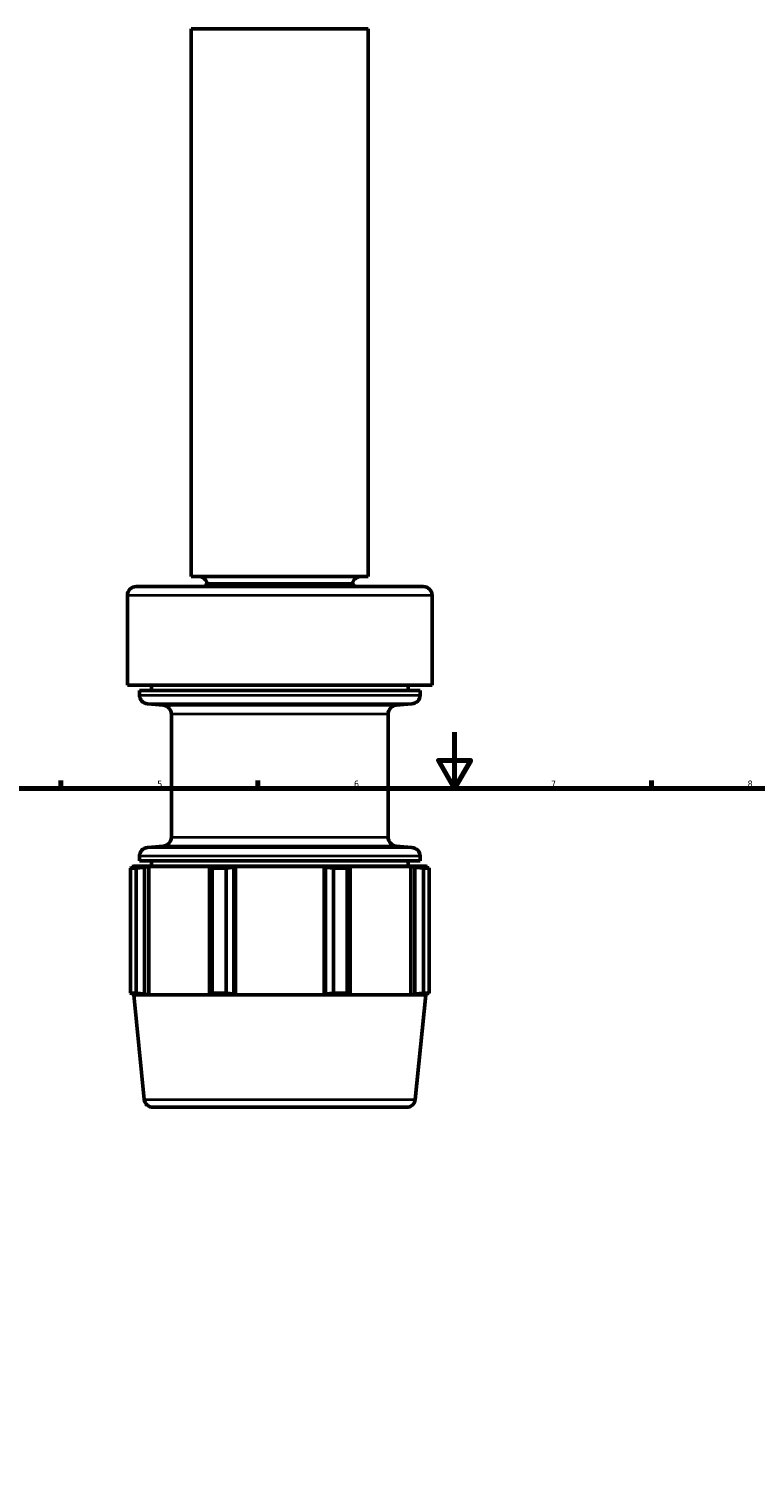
# Model space of a CAD drawing. Header units: millimetres. Extents: x -223 to 925, y -274 to 844.
# Tile 7 of 9: x 269 to 528, y 331 to 844. Entities that reach past the tile are written whole.
import ezdxf

# ---------------------------------------------------------------- set-up
doc = ezdxf.new("R2010")
doc.units = ezdxf.units.MM
for name, color, linetype, lineweight in [('Border (ANSI)', 7, 'Continuous', 70), ('Visible (ANSI)', 7, 'Continuous', 50), ('Visible Narrow (ANSI)', 7, 'Continuous', 35)]:
    doc.layers.add(name, color=color, linetype=linetype, lineweight=lineweight)
doc.styles.add('Note Text (ANSI)', font='tahoma.ttf')

# ---------------------------------------------------------------- blocks, each defined once
blk = doc.blocks.new('Borders Default Border')
at = {"layer": 'Border (ANSI)'}
for p, q in [((280.33, 574), (280.33, 576.8)), ((350.42, 574), (350.42, 576.8)), ((490.58, 574), (490.58, 576.8))]:
    blk.add_line(p, q, dxfattribs=at)
at = {"layer": 'Border (ANSI)', "flags": 128}
for points in [[(420.5, 594), (420.5, 574), (414.73, 584), (426.27, 584), (420.5, 574)], [(20, 20), (20, 574), (821, 574), (821, 20), (20, 20)]]:
    blk.add_lwpolyline(points, dxfattribs=at)
at = {"layer": 'Border (ANSI)', "color": 5, "true_color": 0x0000ff, "char_height": 2.4, "attachment_point": 7, "style": 'Note Text (ANSI)'}
for s, insert in [('5', (314.67, 574.35)), ('6', (384.69, 574.35)), ('7', (454.8, 574.4)), ('8', (524.84, 574.35))]:
    blk.add_mtext(s, dxfattribs=dict(at, insert=insert))

msp = doc.modelspace()

# ---------------------------------------------------------------- linework, layer by layer
at = {"layer": 'Visible (ANSI)'}
for p, q in [((326.77, 844.46), (389.77, 844.46)), ((326.77, 844.46), (326.77, 649.46)), ((389.77, 844.46), (389.77, 649.46)), ((326.77, 649.46), (389.77, 649.46)), ((304.03, 610.8), (304.03, 642.75)), ((307.18, 645.9), (409.36, 645.9)), ((332.44, 646.9), (384.1, 646.9)), ((412.51, 610.8), (412.51, 642.75)), ((412.51, 610.8), (304.03, 610.8)), ((408.22, 608.88), (308.31, 608.88)), ((308.31, 607.25), (308.31, 608.88)), ((312.59, 608.88), (312.59, 610.8)), ((403.94, 608.88), (403.94, 610.8)), ((408.22, 607.25), (408.22, 608.88)), ((316.81, 603.62), (311.19, 604.11)), ((399.73, 603.62), (405.35, 604.11)), ((319.68, 556.61), (319.68, 600.48)), ((396.86, 556.61), (396.86, 600.48)), ((308.31, 548.2), (308.31, 549.84)), ((316.81, 553.47), (311.19, 552.98)), ((399.73, 553.47), (405.35, 552.98)), ((408.22, 548.2), (408.22, 549.84)), ((307.15, 545.65), (305.11, 545.65)), ((305.11, 501.08), (305.11, 545.65)), ((306.29, 546.28), (305.72, 546.2)), ((308.16, 546.2), (305.72, 546.2)), ((305.72, 545.79), (305.72, 546.2)), ((410.24, 546.28), (306.29, 546.28)), ((308.16, 546.2), (306.54, 545.97)), ((307.15, 545.65), (307.15, 501.08)), ((408.22, 548.2), (308.31, 548.2)), ((310.16, 545.97), (311.66, 546.2)), ((310.16, 500.77), (310.16, 545.97)), ((334.01, 546.2), (311.66, 546.2)), ((311.66, 500.53), (311.66, 546.2)), ((312.59, 546.28), (312.59, 548.2)), ((334.01, 546.2), (333.22, 545.97)), ((333.22, 545.97), (333.22, 500.77)), ((339.14, 545.65), (334.21, 545.65)), ((334.21, 501.08), (334.21, 545.65)), ((339.14, 545.65), (339.14, 501.08)), ((341.96, 545.97), (342.47, 546.2)), ((341.96, 500.77), (341.96, 545.97)), ((374.07, 546.2), (342.47, 546.2)), ((342.47, 500.53), (342.47, 546.2)), ((374.07, 546.2), (374.58, 545.97)), ((374.07, 500.53), (374.07, 546.2)), ((374.58, 545.97), (374.58, 500.77)), ((382.33, 545.65), (377.4, 545.65)), ((377.4, 501.08), (377.4, 545.65)), ((382.33, 545.65), (382.33, 501.08)), ((383.31, 545.97), (382.53, 546.2)), ((404.88, 546.2), (382.53, 546.2)), ((383.31, 500.77), (383.31, 545.97)), ((403.94, 546.28), (403.94, 548.2)), ((404.88, 546.2), (406.38, 545.97)), ((404.88, 500.53), (404.88, 546.2)), ((406.38, 545.97), (406.38, 500.77)), ((410, 545.97), (408.38, 546.2)), ((410.81, 546.2), (408.38, 546.2)), ((411.43, 545.65), (409.39, 545.65)), ((409.39, 501.08), (409.39, 545.65)), ((410.24, 546.28), (410.81, 546.2)), ((410.81, 545.79), (410.81, 546.2)), ((411.43, 545.65), (411.43, 501.08)), ((307.15, 501.08), (305.11, 501.08)), ((305.72, 500.53), (305.72, 500.95)), ((306.29, 500.45), (305.72, 500.53)), ((305.72, 500.53), (308.16, 500.53)), ((410.24, 500.45), (306.29, 500.45)), ((310.01, 463.29), (306.29, 500.45)), ((306.54, 500.77), (308.16, 500.53)), ((311.66, 500.53), (310.16, 500.77)), ((311.66, 500.53), (334.01, 500.53)), ((333.22, 500.77), (334.01, 500.53)), ((339.14, 501.08), (334.21, 501.08)), ((342.47, 500.53), (341.96, 500.77)), ((342.47, 500.53), (374.07, 500.53)), ((374.58, 500.77), (374.07, 500.53)), ((382.33, 501.08), (377.4, 501.08)), ((382.53, 500.53), (383.31, 500.77)), ((382.53, 500.53), (404.88, 500.53)), ((406.38, 500.77), (404.88, 500.53)), ((406.52, 463.29), (410.24, 500.45)), ((408.38, 500.53), (410, 500.77)), ((408.38, 500.53), (410.81, 500.53)), ((411.43, 501.08), (409.39, 501.08)), ((410.24, 500.45), (410.81, 500.53)), ((410.81, 500.53), (410.81, 500.95)), ((403.39, 460.46), (313.15, 460.46))]:
    msp.add_line(p, q, dxfattribs=at)
for centre, radius, start, end in [((329.34, 646.31), 3.15, 10.8391, 90), ((387.19, 646.31), 3.15, 90, 169.1609), ((307.18, 642.75), 3.15, 90, 180), ((358.27, 623.8), 34.65, 138.1982, 140.3797), ((358.27, 623.8), 34.65, 39.6203, 41.8018), ((409.36, 642.75), 3.15, 0, 90), ((311.46, 607.25), 3.15, 180, 265), ((405.07, 607.25), 3.15, 275, 0), ((316.53, 600.48), 3.15, 0, 85), ((400.01, 600.48), 3.15, 95, 180), ((316.53, 556.61), 3.15, 275, 0), ((400.01, 556.61), 3.15, 180, 265), ((311.46, 549.84), 3.15, 95, 180), ((405.07, 549.84), 3.15, 0, 85), ((313.15, 463.61), 3.15, 185.7169, 270), ((403.39, 463.61), 3.15, 270, 354.2831)]:
    msp.add_arc(centre, radius, start, end, dxfattribs=at)
for points, weights in [([(305.11, 545.65), (305.84, 545.81), (306.54, 545.97)], [1, 1.00085444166, 1.00089189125]), ([(310.16, 545.97), (308.68, 545.81), (307.15, 545.65)], [1.00089189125, 1.00085444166, 1]), ([(334.21, 545.65), (333.7, 545.81), (333.22, 545.97)], [1, 1.00085444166, 1.00089189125]), ([(341.96, 545.97), (340.58, 545.81), (339.14, 545.65)], [1.00089189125, 1.00085444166, 1]), ([(377.4, 545.65), (375.96, 545.81), (374.58, 545.97)], [1, 1.00085444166, 1.00089189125]), ([(383.31, 545.97), (382.83, 545.81), (382.33, 545.65)], [1.00089189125, 1.00085444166, 1]), ([(409.39, 545.65), (407.85, 545.81), (406.38, 545.97)], [1, 1.00085444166, 1.00089189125]), ([(410, 545.97), (410.7, 545.81), (411.43, 545.65)], [1.00089189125, 1.00085444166, 1]), ([(306.54, 500.77), (305.84, 500.92), (305.11, 501.08)], [1.00089189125, 1.00085444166, 1]), ([(307.15, 501.08), (308.68, 500.92), (310.16, 500.77)], [1, 1.00085444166, 1.00089189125]), ([(333.22, 500.77), (333.7, 500.92), (334.21, 501.08)], [1.00089189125, 1.00085444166, 1]), ([(339.14, 501.08), (340.58, 500.92), (341.96, 500.77)], [1, 1.00085444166, 1.00089189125]), ([(374.58, 500.77), (375.96, 500.92), (377.4, 501.08)], [1.00089189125, 1.00085444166, 1]), ([(382.33, 501.08), (382.83, 500.92), (383.31, 500.77)], [1, 1.00085444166, 1.00089189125]), ([(406.38, 500.77), (407.85, 500.92), (409.39, 501.08)], [1.00089189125, 1.00085444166, 1]), ([(411.43, 501.08), (410.7, 500.92), (410, 500.77)], [1, 1.00085444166, 1.00089189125])]:
    msp.add_rational_spline(points, weights, degree=2, dxfattribs=at)
at = {"layer": 'Visible Narrow (ANSI)'}
for p, q in [((411.84, 642.75), (304.7, 642.75)), ((308.93, 607.25), (407.61, 607.25)), ((404.77, 604.11), (311.77, 604.11)), ((317.32, 603.62), (399.22, 603.62)), ((396.38, 600.48), (320.16, 600.48)), ((320.16, 556.61), (396.38, 556.61)), ((407.61, 549.84), (308.93, 549.84)), ((311.77, 552.98), (404.77, 552.98)), ((399.22, 553.47), (317.32, 553.47)), ((310.61, 463.29), (405.93, 463.29))]:
    msp.add_line(p, q, dxfattribs=at)

# ---------------------------------------------------------------- block references
msp.add_blockref('Borders Default Border', (0, 0))

doc.saveas('drawing.dxf')
